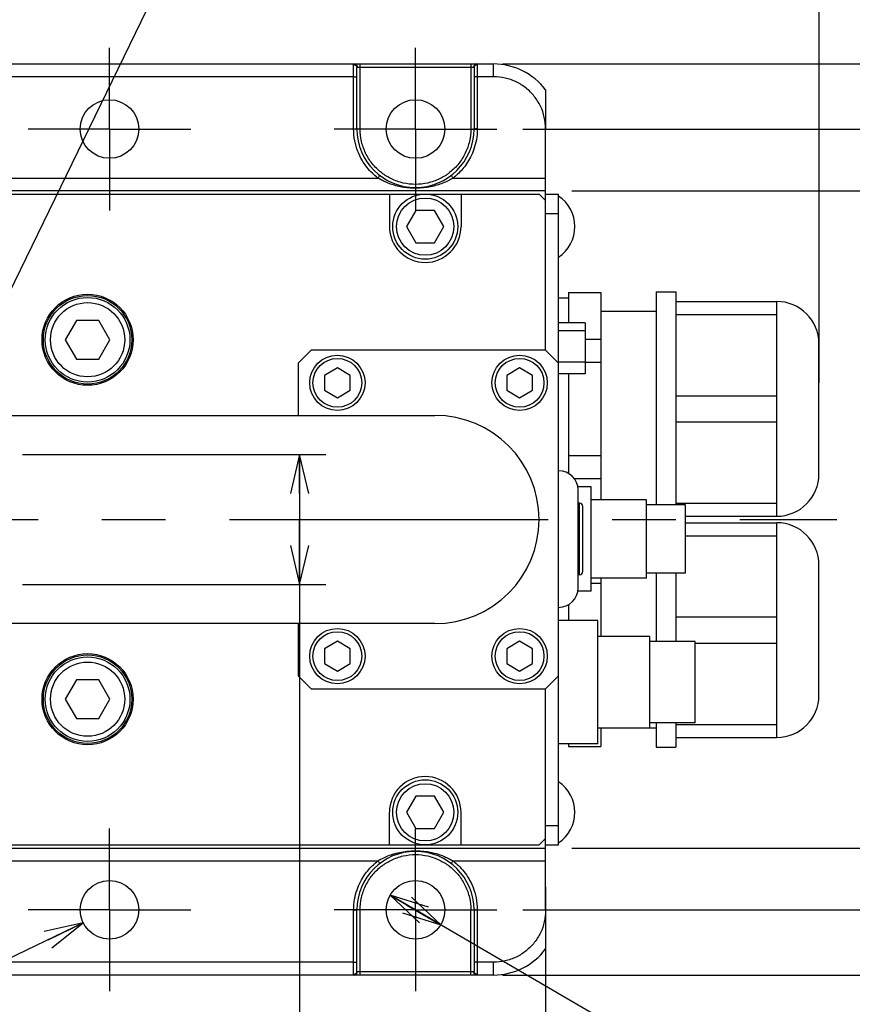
# Model space of a CAD drawing. Extents: x 0 to 2376, y 0 to 1680.
# Tile 30 of 33: x 1059 to 1187, y 1374 to 1525. Entities that reach past the tile are written whole.
import ezdxf

# ---------------------------------------------------------------- set-up
doc = ezdxf.new("R2010")
doc.units = 0
doc.header["$LTSCALE"] = 130.68
doc.linetypes.add('CENTER', pattern=[0.6, 0.375, -0.075, 0.075, -0.075])
doc.layers.get('0').update_dxf_attribs({"linetype": 'CONTINUOUS'})
doc.layers.add('95_ALL_DIM', color=7, linetype='CONTINUOUS')
doc.layers.add('DEFAULT_1', color=7, linetype='CENTER')
doc.styles.get("Standard").update_dxf_attribs({"font": 'txt', "width": 0.8})
doc.dimstyles.new('DIMSTYLE_1', dxfattribs={"dimtxt": 16, "dimasz": 6, "dimexe": 0.18, "dimexo": 0.0625, "dimgap": 0.09, "dimtad": 1, "dimdec": 3, "dimtxsty": 'STANDARD', "dimblk": 'OPEN', "dimblk1": 'OPEN', "dimblk2": 'OPEN', "dimcen": 0.09, "dimazin": 3, "dimtp": 0.2, "dimtm": 0.2, "dimtfac": 1, "dimtdec": 3, "dimtofl": 0, "dimtmove": 0, "dimatfit": 3, "dimtolj": 1})
doc.dimstyles.new('DIMSTYLE_12', dxfattribs={"dimtxt": 16, "dimasz": 6, "dimexe": 0.18, "dimexo": 0.0625, "dimgap": 0.09, "dimtad": 1, "dimtih": 1, "dimtoh": 1, "dimdec": 3, "dimtxsty": 'STANDARD', "dimblk": 'OPEN', "dimblk1": 'OPEN', "dimblk2": 'OPEN', "dimcen": 0.09, "dimazin": 3, "dimtp": 0.2, "dimtm": 0.2, "dimtfac": 1, "dimtdec": 3, "dimtofl": 0, "dimtmove": 0, "dimatfit": 3, "dimtolj": 1})
doc.dimstyles.new('DIMSTYLE_3', dxfattribs={"dimtxt": 16, "dimasz": 6, "dimexe": 0.18, "dimexo": 0.0625, "dimgap": 0.09, "dimtad": 1, "dimdec": 3, "dimtxsty": 'STANDARD', "dimblk": 'OPEN', "dimblk1": 'OPEN', "dimblk2": 'OPEN', "dimcen": 0.09, "dimazin": 3, "dimtp": 0.5, "dimtm": 0.5, "dimtfac": 1, "dimtdec": 3, "dimtofl": 0, "dimtmove": 0, "dimatfit": 3, "dimtolj": 1})
doc.dimstyles.new('DIMSTYLE_5', dxfattribs={"dimtxt": 16, "dimasz": 6, "dimexe": 0.18, "dimexo": 0.0625, "dimgap": 0.09, "dimtad": 1, "dimdec": 3, "dimtxsty": 'STANDARD', "dimblk": 'OPEN', "dimblk1": 'OPEN', "dimblk2": 'OPEN', "dimcen": 0.09, "dimazin": 3, "dimtp": 0.3, "dimtm": 0.3, "dimtfac": 1, "dimtdec": 3, "dimtofl": 0, "dimtmove": 0, "dimatfit": 3, "dimtolj": 1})
doc.dimstyles.new('DIMSTYLE_7', dxfattribs={"dimtxt": 16, "dimasz": 6, "dimexe": 0.18, "dimexo": 0.0625, "dimgap": 0.09, "dimtad": 1, "dimtih": 1, "dimtoh": 1, "dimdec": 3, "dimtxsty": 'STANDARD', "dimblk": 'OPEN', "dimblk1": 'OPEN', "dimblk2": 'OPEN', "dimcen": 0.09, "dimazin": 3, "dimtp": 0.1, "dimtm": 0.1, "dimtfac": 1, "dimtdec": 3, "dimtofl": 0, "dimtmove": 0, "dimatfit": 3, "dimtolj": 1})

# ---------------------------------------------------------------- blocks, each defined once
blk = doc.blocks.new('_OPEN')
at = {"color": 0, "linetype": 'BYBLOCK'}
for p, q in [((0, 0), (-1, 0.233)), ((-1, -0.233), (0, 0)), ((-1, 0), (0, 0))]:
    blk.add_line(p, q, dxfattribs=at)
blk = doc.blocks.new('*D32')
at = {"layer": '95_ALL_DIM', "color": 2, "linetype": 'CONTINUOUS'}
for p, q in [((1143.8, 1498.54), (1225.8, 1498.54)), ((1221.8, 1498.54), (1221.8, 1448.04)), ((1221.8, 1397.54), (1221.8, 1448.04)), ((1143.8, 1397.54), (1225.8, 1397.54))]:
    blk.add_line(p, q, dxfattribs=at)
at = {"layer": '95_ALL_DIM', "color": 2, "linetype": 'CONTINUOUS', "xscale": 6, "yscale": 6, "zscale": 6}
for p, rotation in [((1221.8, 1498.54), 90), ((1221.8, 1397.54), 270)]:
    blk.add_blockref('_OPEN', p, dxfattribs=dict(at, rotation=rotation))
at = {"layer": '95_ALL_DIM', "color": 2, "linetype": 'CONTINUOUS', "width": 0.8}
blk.add_text('101', height=16, rotation=90, dxfattribs=at).set_placement((1217.8, 1428.84))
blk = doc.blocks.new('*D33')
at = {"layer": '95_ALL_DIM', "color": 2, "linetype": 'CONTINUOUS'}
for p, q in [((1136.3, 1508.04), (1249.8, 1508.04)), ((1245.8, 1508.04), (1245.8, 1448.04)), ((1245.8, 1388.04), (1245.8, 1448.04)), ((1136.3, 1388.04), (1249.8, 1388.04))]:
    blk.add_line(p, q, dxfattribs=at)
at = {"layer": '95_ALL_DIM', "color": 2, "linetype": 'CONTINUOUS', "xscale": 6, "yscale": 6, "zscale": 6}
for p, rotation in [((1245.8, 1508.04), 90), ((1245.8, 1388.04), 270)]:
    blk.add_blockref('_OPEN', p, dxfattribs=dict(at, rotation=rotation))
at = {"layer": '95_ALL_DIM', "color": 2, "linetype": 'CONTINUOUS', "width": 0.8}
blk.add_text('120', height=16, rotation=90, dxfattribs=at).set_placement((1241.8, 1428.84))
blk = doc.blocks.new('*D34')
at = {"layer": '95_ALL_DIM', "color": 2, "linetype": 'CONTINUOUS'}
for p, q in [((1133.18, 1518.04), (1273.8, 1518.04)), ((1269.8, 1518.04), (1269.8, 1448.04)), ((1269.8, 1378.04), (1269.8, 1448.04)), ((1133.18, 1378.04), (1273.8, 1378.04))]:
    blk.add_line(p, q, dxfattribs=at)
at = {"layer": '95_ALL_DIM', "color": 2, "linetype": 'CONTINUOUS', "xscale": 6, "yscale": 6, "zscale": 6}
for p, rotation in [((1269.8, 1518.04), 90), ((1269.8, 1378.04), 270)]:
    blk.add_blockref('_OPEN', p, dxfattribs=dict(at, rotation=rotation))
at = {"layer": '95_ALL_DIM', "color": 2, "linetype": 'CONTINUOUS', "width": 0.8}
blk.add_text('140', height=16, rotation=90, dxfattribs=at).set_placement((1265.8, 1428.84))
blk = doc.blocks.new('*D35')
at = {"layer": '95_ALL_DIM', "color": 2, "linetype": 'CONTINUOUS'}
for p, q in [((1012.8, 1505.68), (1012.8, 1590.04)), ((1181.8, 1469.04), (1181.8, 1590.04)), ((1012.8, 1586.04), (1097.3, 1586.04)), ((1181.8, 1586.04), (1097.3, 1586.04))]:
    blk.add_line(p, q, dxfattribs=at)
at = {"layer": '95_ALL_DIM', "color": 2, "linetype": 'CONTINUOUS', "xscale": 6, "yscale": 6, "zscale": 6, "rotation": 180}
blk.add_blockref('_OPEN', (1012.8, 1586.04), dxfattribs=at)
at = {"layer": '95_ALL_DIM', "color": 2, "linetype": 'CONTINUOUS', "xscale": 6, "yscale": 6, "zscale": 6}
blk.add_blockref('_OPEN', (1181.8, 1586.04), dxfattribs=at)
at = {"layer": '95_ALL_DIM', "color": 2, "linetype": 'CONTINUOUS', "width": 0.8}
blk.add_text('169', height=16, dxfattribs=at).set_placement((1078.1, 1590.04))
blk = doc.blocks.new('*D49')
at = {"layer": '95_ALL_DIM', "color": 2, "linetype": 'CONTINUOUS'}
for p, q in [((1059.4, 1458.04), (1106, 1458.04)), ((1102, 1458.04), (1102, 1448.04)), ((1102, 1438.04), (1102, 1448.04)), ((1102, 1448.04), (1102, 1347.38)), ((1059.4, 1438.04), (1106, 1438.04))]:
    blk.add_line(p, q, dxfattribs=at)
at = {"layer": '95_ALL_DIM', "color": 2, "linetype": 'CONTINUOUS', "xscale": 6, "yscale": 6, "zscale": 6}
for p, rotation in [((1102, 1458.04), 90), ((1102, 1438.04), 270)]:
    blk.add_blockref('_OPEN', p, dxfattribs=dict(at, rotation=rotation))
at = {"layer": '95_ALL_DIM', "color": 2, "linetype": 'CONTINUOUS', "width": 0.8}
blk.add_text('20', height=16, rotation=90, dxfattribs=at).set_placement((1098, 1347.38))
blk = doc.blocks.new('*D51')
at = {"layer": '95_ALL_DIM', "color": 2, "linetype": 'CONTINUOUS'}
for p, q in [((1139.8, 1384), (1139.8, 1306.04)), ((1072.8, 1371.54), (1072.8, 1306.04)), ((1072.8, 1310.04), (1106.3, 1310.04)), ((1139.8, 1310.04), (1106.3, 1310.04))]:
    blk.add_line(p, q, dxfattribs=at)
at = {"layer": '95_ALL_DIM', "color": 2, "linetype": 'CONTINUOUS', "xscale": 6, "yscale": 6, "zscale": 6, "rotation": 180}
blk.add_blockref('_OPEN', (1072.8, 1310.04), dxfattribs=at)
at = {"layer": '95_ALL_DIM', "color": 2, "linetype": 'CONTINUOUS', "xscale": 6, "yscale": 6, "zscale": 6}
blk.add_blockref('_OPEN', (1139.8, 1310.04), dxfattribs=at)
at = {"layer": '95_ALL_DIM', "color": 2, "linetype": 'CONTINUOUS', "width": 0.8}
blk.add_text('67', height=16, dxfattribs=at).set_placement((1093.5, 1314.04))
blk = doc.blocks.new('*D52')
at = {"layer": '95_ALL_DIM', "color": 2, "linetype": 'CONTINUOUS'}
for p, q in [((1139.8, 1384), (1139.8, 1334.04)), ((1119.8, 1371.54), (1119.8, 1334.04)), ((1119.8, 1338.04), (1129.8, 1338.04)), ((1139.8, 1338.04), (1129.8, 1338.04)), ((1129.8, 1338.04), (1171.7, 1338.04))]:
    blk.add_line(p, q, dxfattribs=at)
at = {"layer": '95_ALL_DIM', "color": 2, "linetype": 'CONTINUOUS', "xscale": 6, "yscale": 6, "zscale": 6, "rotation": 180}
blk.add_blockref('_OPEN', (1119.8, 1338.04), dxfattribs=at)
at = {"layer": '95_ALL_DIM', "color": 2, "linetype": 'CONTINUOUS', "xscale": 6, "yscale": 6, "zscale": 6}
blk.add_blockref('_OPEN', (1139.8, 1338.04), dxfattribs=at)
at = {"layer": '95_ALL_DIM', "color": 2, "linetype": 'CONTINUOUS', "width": 0.8}
blk.add_text('20', height=16, dxfattribs=at).set_placement((1146.1, 1342.04))
blk = doc.blocks.new('*D54')
at = {"layer": '95_ALL_DIM', "color": 2, "linetype": 'CONTINUOUS'}
for p, q in [((1139.8, 1391.57), (1139.8, 1250.04)), ((981.8, 1384.04), (981.8, 1250.04)), ((981.8, 1254.04), (1060.8, 1254.04)), ((1139.8, 1254.04), (1060.8, 1254.04))]:
    blk.add_line(p, q, dxfattribs=at)
at = {"layer": '95_ALL_DIM', "color": 2, "linetype": 'CONTINUOUS', "xscale": 6, "yscale": 6, "zscale": 6, "rotation": 180}
blk.add_blockref('_OPEN', (981.8, 1254.04), dxfattribs=at)
at = {"layer": '95_ALL_DIM', "color": 2, "linetype": 'CONTINUOUS', "xscale": 6, "yscale": 6, "zscale": 6}
blk.add_blockref('_OPEN', (1139.8, 1254.04), dxfattribs=at)
at = {"layer": '95_ALL_DIM', "color": 2, "linetype": 'CONTINUOUS', "width": 0.8}
blk.add_text('158', height=16, dxfattribs=at).set_placement((1042.63, 1258.04))
blk = doc.blocks.new('*D55')
at = {"layer": '95_ALL_DIM', "color": 2, "linetype": 'CONTINUOUS'}
for p, q in [((1115.91, 1390.3), (1119.8, 1388.04)), ((1123.68, 1385.77), (1119.8, 1388.04)), ((1119.8, 1388.04), (1205.65, 1338.04)), ((1205.65, 1338.04), (1301.38, 1338.04)), ((1301.38, 1338.04), (1209.65, 1338.04))]:
    blk.add_line(p, q, dxfattribs=at)
at = {"layer": '95_ALL_DIM', "color": 2, "linetype": 'CONTINUOUS', "xscale": 6, "yscale": 6, "zscale": 6}
for p, rotation in [((1115.91, 1390.3), 149.783604), ((1123.68, 1385.77), 329.783604)]:
    blk.add_blockref('_OPEN', p, dxfattribs=dict(at, rotation=rotation))
at = {"layer": '95_ALL_DIM', "color": 2, "linetype": 'CONTINUOUS'}
for s, width, p in [('4-%%c', 0.977778, (1225.65, 1342.04)), ('9', 0.8, (1272.58, 1342.04))]:
    blk.add_text(s, height=16, dxfattribs=dict(at, width=width)).set_placement(p)
blk = doc.blocks.new('*D56')
at = {"layer": '95_ALL_DIM', "color": 2, "linetype": 'CONTINUOUS'}
for p, q in [((1068.74, 1386.08), (969.44, 1338.04)), ((967.77, 1338.04), (876.03, 1338.04)), ((969.44, 1338.04), (967.77, 1338.04))]:
    blk.add_line(p, q, dxfattribs=at)
at = {"layer": '95_ALL_DIM', "color": 2, "linetype": 'CONTINUOUS', "xscale": 6, "yscale": 6, "zscale": 6, "rotation": 25.815962}
blk.add_blockref('_OPEN', (1068.74, 1386.08), dxfattribs=at)
at = {"layer": '95_ALL_DIM', "color": 2, "linetype": 'CONTINUOUS'}
for s, width, p in [('2-%%c', 0.977778, (892.03, 1342.04)), ('9', 0.8, (938.97, 1342.04))]:
    blk.add_text(s, height=16, dxfattribs=dict(at, width=width)).set_placement(p)
blk = doc.blocks.new('*D57')
at = {"layer": '95_ALL_DIM', "color": 2, "linetype": 'CONTINUOUS'}
for p, q in [((1045.3, 1458.04), (1093.93, 1558.04)), ((1093.93, 1558.04), (1283.53, 1558.04)), ((1283.53, 1558.04), (1097.93, 1558.04)), ((1046.21, 1459.93), (1045.3, 1458.04)), ((1044.38, 1456.15), (1045.3, 1458.04))]:
    blk.add_line(p, q, dxfattribs=at)
at = {"layer": '95_ALL_DIM', "color": 2, "linetype": 'CONTINUOUS', "xscale": 6, "yscale": 6, "zscale": 6}
for p, rotation in [((1044.38, 1456.15), 244.066365), ((1046.21, 1459.93), 64.066365)]:
    blk.add_blockref('_OPEN', p, dxfattribs=dict(at, rotation=rotation))
at = {"layer": '95_ALL_DIM', "color": 2, "linetype": 'CONTINUOUS', "width": 0.8}
for s, p in [('2-M', (1113.93, 1562.04)), ('5 depth10', (1152.33, 1562.04))]:
    blk.add_text(s, height=16, dxfattribs=at).set_placement(p)

msp = doc.modelspace()

# ---------------------------------------------------------------- linework, layer by layer
at = {"color": 7, "linetype": 'CONTINUOUS'}
for p, q in [((991.7956, 1518.0376), (1131.7956, 1518.0376)), ((1110.2956, 1508.0463), (1110.2956, 1517.9344)), ((1111.2956, 1508.0289), (1111.2956, 1518.0376)), ((1111.2956, 1517.5463), (1128.2956, 1517.5463)), ((1128.2956, 1518.0376), (1128.2956, 1508.0289)), ((1129.2956, 1517.9344), (1129.2956, 1508.0463)), ((1131.7956, 1516.0725), (1131.7956, 1518.0376)), ((1110.2956, 1516.0725), (1009.2956, 1516.0725)), ((1110.7956, 1508.0376), (1110.7956, 1517.4602)), ((1128.7956, 1517.4602), (1128.7956, 1508.0376)), ((1131.7956, 1516.0725), (1129.2956, 1516.0725)), ((1139.7956, 1514.0376), (1139.7956, 1508.0725)), ((1139.7956, 1474.0376), (1139.7956, 1508.0714)), ((1005.57, 1500.5027), (1114.0212, 1500.5027)), ((1125.57, 1500.5027), (1139.7956, 1500.5027)), ((981.7956, 1498.0376), (1138.7956, 1498.0376)), ((1139.7956, 1498.5376), (985.9378, 1498.5376)), ((1115.7956, 1498.0376), (1115.7956, 1493.0376)), ((1126.7956, 1498.0376), (1126.7956, 1493.0376)), ((1138.7956, 1498.0376), (1139.7956, 1497.0376)), ((1139.7956, 1498.0376), (1141.7956, 1498.0376)), ((1141.7956, 1398.0376), (1141.7956, 1498.0376)), ((1119.8656, 1495.5144), (1118.4356, 1493.0376)), ((1122.7256, 1495.5144), (1119.8656, 1495.5144)), ((1124.1556, 1493.0376), (1122.7256, 1495.5144)), ((1139.7956, 1495.0376), (1141.7956, 1495.0376)), ((1118.4356, 1493.0376), (1119.8656, 1490.5608)), ((1122.7256, 1490.5608), (1124.1556, 1493.0376)), ((1119.8656, 1490.5608), (1122.7256, 1490.5608)), ((1143.2956, 1482.9239), (1148.2956, 1482.9239)), ((1143.2956, 1482.9239), (1143.2956, 1478.2476)), ((1148.2956, 1482.9239), (1148.2956, 1451.0376)), ((1156.7956, 1483.0376), (1159.7956, 1483.0376)), ((1156.7956, 1483.0376), (1156.7956, 1450.2876)), ((1159.7956, 1483.0375), (1159.7956, 1450.2876)), ((1143.2956, 1482.0376), (1141.7956, 1482.0376)), ((1159.7956, 1481.5376), (1175.3025, 1481.5376)), ((1175.2666, 1481.5376), (1175.2666, 1448.5376)), ((1175.3025, 1448.5376), (1175.3025, 1481.5376)), ((1148.2956, 1480.0376), (1156.7956, 1480.0376)), ((1067.7047, 1478.6254), (1065.9897, 1475.655)), ((1071.1347, 1478.6254), (1067.7047, 1478.6254)), ((1072.8497, 1475.655), (1071.1347, 1478.6254)), ((1145.8956, 1478.2476), (1141.7956, 1478.2476)), ((1145.8956, 1478.2476), (1145.8956, 1470.4276)), ((1159.7956, 1479.5176), (1175.2666, 1479.5176)), ((1145.8956, 1477.0081), (1141.7956, 1477.0081)), ((1065.9897, 1475.655), (1067.7047, 1472.6845)), ((1071.1347, 1472.6845), (1072.8497, 1475.655)), ((1145.8956, 1475.7301), (1148.2956, 1475.7301)), ((1101.7956, 1472.0376), (1103.7956, 1474.0376)), ((1139.7956, 1474.0376), (1103.7956, 1474.0376)), ((1139.7956, 1474.0376), (1141.7956, 1472.0376)), ((1181.7956, 1455.0307), (1181.7956, 1475.0444)), ((1067.7047, 1472.6845), (1071.1347, 1472.6845)), ((1145.8956, 1472.1881), (1141.7956, 1472.1881)), ((1145.8956, 1472.2313), (1148.2956, 1472.2313)), ((1101.7956, 1472.0376), (1101.7956, 1464.0376)), ((1107.7956, 1471.3276), (1105.8124, 1470.1826)), ((1109.7788, 1470.1826), (1107.7956, 1471.3276)), ((1135.7956, 1471.3276), (1133.8124, 1470.1826)), ((1137.7788, 1470.1826), (1135.7956, 1471.3276)), ((1105.8124, 1470.1826), (1105.8124, 1467.8926)), ((1109.7788, 1467.8926), (1109.7788, 1470.1826)), ((1133.8124, 1470.1826), (1133.8124, 1467.8926)), ((1137.7788, 1467.8926), (1137.7788, 1470.1826)), ((1145.8956, 1470.4276), (1141.7956, 1470.4276)), ((1143.2956, 1470.4276), (1143.2956, 1455.1357)), ((1105.8124, 1467.8926), (1107.7956, 1466.7476)), ((1107.7956, 1466.7476), (1109.7788, 1467.8926)), ((1133.8124, 1467.8926), (1135.7956, 1466.7476)), ((1135.7956, 1466.7476), (1137.7788, 1467.8926)), ((1159.7956, 1467.0576), (1175.2666, 1467.0576)), ((1023.9313, 1464.0376), (1122.7956, 1464.0376)), ((1131.2956, 1461.5798), (1131.2956, 1461.5874)), ((1159.7956, 1463.0176), (1175.2666, 1463.0176)), ((1143.2956, 1457.8438), (1148.2956, 1457.8438)), ((1144.1876, 1454.345), (1148.2956, 1454.345)), ((1146.7956, 1453.0376), (1144.7521, 1453.0376)), ((1144.7956, 1437.5376), (1144.7956, 1452.5376)), ((1146.7956, 1437.0376), (1146.7956, 1453.0376)), ((1155.2956, 1451.0376), (1146.7956, 1451.0376)), ((1155.2956, 1439.0376), (1155.2956, 1451.0376)), ((1144.9956, 1450.5376), (1144.7956, 1450.5376)), ((1144.9956, 1439.5376), (1144.9956, 1450.5376)), ((1145.4956, 1440.065), (1145.4956, 1450.0376)), ((1161.2956, 1450.2876), (1155.2956, 1450.2876)), ((1159.7956, 1450.5576), (1175.2666, 1450.5576)), ((1161.2956, 1439.7876), (1161.2956, 1450.2876)), ((1161.2956, 1448.5376), (1175.3025, 1448.5376)), ((1161.2956, 1447.5376), (1175.3025, 1447.5376)), ((1175.2666, 1447.5376), (1175.2666, 1414.5376)), ((1175.3025, 1414.5376), (1175.3025, 1447.5376)), ((1161.2956, 1445.5176), (1175.2666, 1445.5176)), ((1137.4956, 1441.7314), (1137.4956, 1441.7475)), ((1181.7956, 1421.0307), (1181.7956, 1441.0444)), ((1144.9956, 1439.5376), (1144.7956, 1439.5376)), ((1155.2956, 1439.0376), (1146.7956, 1439.0376)), ((1148.2956, 1439.0376), (1148.2956, 1430.0376)), ((1161.2956, 1439.7876), (1155.2956, 1439.7876)), ((1156.7956, 1439.7876), (1156.7956, 1429.2876)), ((1159.7956, 1439.7876), (1159.7956, 1429.2876)), ((1146.7956, 1438.2313), (1148.2956, 1438.2313)), ((1146.7956, 1437.0376), (1144.7521, 1437.0376)), ((1131.2956, 1434.4878), (1131.2956, 1434.4954)), ((1143.2956, 1434.9395), (1143.2956, 1432.5376)), ((1159.7956, 1433.0576), (1175.2666, 1433.0576)), ((1122.7956, 1432.0376), (1023.9313, 1432.0376)), ((1101.7956, 1432.0376), (1101.7956, 1424.0376)), ((1147.7956, 1432.5376), (1141.7956, 1432.5376)), ((1147.7956, 1413.5376), (1147.7956, 1432.5376)), ((1155.7956, 1430.0376), (1147.7956, 1430.0376)), ((1155.7956, 1416.0377), (1155.7956, 1430.0375)), ((1107.7956, 1429.3276), (1105.8124, 1428.1826)), ((1109.7788, 1428.1826), (1107.7956, 1429.3276)), ((1135.7956, 1429.3276), (1133.8124, 1428.1826)), ((1137.7788, 1428.1826), (1135.7956, 1429.3276)), ((1162.7956, 1429.2876), (1155.7956, 1429.2876)), ((1162.7956, 1416.7876), (1162.7956, 1429.2876)), ((1162.7956, 1429.0176), (1175.2666, 1429.0176)), ((1105.8124, 1428.1826), (1105.8124, 1425.8926)), ((1109.7788, 1425.8926), (1109.7788, 1428.1826)), ((1133.8124, 1428.1826), (1133.8124, 1425.8926)), ((1137.7788, 1425.8926), (1137.7788, 1428.1826)), ((1105.8124, 1425.8926), (1107.7956, 1424.7476)), ((1107.7956, 1424.7476), (1109.7788, 1425.8926)), ((1133.8124, 1425.8926), (1135.7956, 1424.7476)), ((1135.7956, 1424.7476), (1137.7788, 1425.8926)), ((1103.7956, 1422.0376), (1101.7956, 1424.0376)), ((1141.7956, 1424.0376), (1139.7956, 1422.0376)), ((1067.7047, 1423.3907), (1065.9897, 1420.4202)), ((1071.1347, 1423.3907), (1067.7047, 1423.3907)), ((1072.8497, 1420.4202), (1071.1347, 1423.3907)), ((1103.7956, 1422.0376), (1139.7956, 1422.0376)), ((1139.7956, 1388.0039), (1139.7956, 1422.0376)), ((1065.9897, 1420.4202), (1067.7047, 1417.4497)), ((1071.1347, 1417.4497), (1072.8497, 1420.4202)), ((1067.7047, 1417.4497), (1071.1347, 1417.4497)), ((1162.7956, 1416.7876), (1155.7956, 1416.7876)), ((1156.7956, 1416.7876), (1156.7956, 1413.0376)), ((1159.7956, 1416.7876), (1159.7956, 1413.0377)), ((1159.7956, 1416.5576), (1175.2666, 1416.5576)), ((1147.7956, 1416.0376), (1156.7956, 1416.0376)), ((1148.2956, 1416.0376), (1148.2956, 1413.1513)), ((1147.7956, 1413.5376), (1141.7956, 1413.5376)), ((1143.2956, 1413.5376), (1143.2956, 1413.1513)), ((1143.2956, 1413.1513), (1148.2956, 1413.1513)), ((1159.7956, 1414.5376), (1175.3025, 1414.5376)), ((1156.7956, 1413.0376), (1159.7956, 1413.0376)), ((1119.8656, 1405.5144), (1118.4356, 1403.0376)), ((1122.7256, 1405.5144), (1119.8656, 1405.5144)), ((1124.1556, 1403.0376), (1122.7256, 1405.5144)), ((1115.7956, 1398.0376), (1115.7956, 1403.0376)), ((1118.4356, 1403.0376), (1119.8656, 1400.5608)), ((1122.7256, 1400.5608), (1124.1556, 1403.0376)), ((1126.7956, 1398.0376), (1126.7956, 1403.0376)), ((1139.7956, 1401.0376), (1141.7956, 1401.0376)), ((1119.8656, 1400.5608), (1122.7256, 1400.5608)), ((981.7956, 1398.0376), (1138.7956, 1398.0376)), ((1139.7956, 1399.0376), (1138.7956, 1398.0376)), ((1139.7956, 1398.0376), (1141.7956, 1398.0376)), ((985.9378, 1397.5376), (1139.7956, 1397.5376)), ((1005.57, 1395.5725), (1114.0212, 1395.5725)), ((1125.57, 1395.5725), (1139.7956, 1395.5725)), ((1110.2956, 1378.1408), (1110.2956, 1388.0289)), ((1110.7956, 1378.615), (1110.7956, 1388.0376)), ((1111.2956, 1378.0376), (1111.2956, 1388.0463)), ((1128.2956, 1378.0376), (1128.2956, 1388.0463)), ((1128.7956, 1388.0376), (1128.7956, 1378.615)), ((1129.2956, 1388.0289), (1129.2956, 1378.1408)), ((1139.7956, 1388.0027), (1139.7956, 1382.0376)), ((1110.2956, 1380.0027), (1009.2956, 1380.0027)), ((1131.7956, 1380.0027), (1129.2956, 1380.0027)), ((1131.7956, 1378.0376), (1131.7956, 1380.0027)), ((1128.2956, 1378.5289), (1111.2956, 1378.5289)), ((1131.7956, 1378.0376), (991.7956, 1378.0376))]:
    msp.add_line(p, q, dxfattribs=at)
for centre, radius in [((1072.7956, 1508.0376), 4.5), ((1119.7956, 1508.0376), 4.5), ((1121.2956, 1493.0376), 5), ((1121.2956, 1493.0376), 4.4), ((1069.4197, 1475.655), 7), ((1069.4197, 1475.655), 6.8), ((1069.4197, 1475.655), 6.5), ((1069.4197, 1475.655), 5.7), ((1107.7956, 1469.0376), 4.25), ((1107.7956, 1469.0376), 3.75), ((1135.7956, 1469.0376), 4.25), ((1135.7956, 1469.0376), 3.75), ((1107.7956, 1427.0376), 4.25), ((1107.7956, 1427.0376), 3.75), ((1135.7956, 1427.0376), 4.25), ((1135.7956, 1427.0376), 3.75), ((1069.4197, 1420.4202), 7), ((1069.4197, 1420.4202), 6.8), ((1069.4197, 1420.4202), 6.5), ((1069.4197, 1420.4202), 5.7), ((1121.2956, 1403.0376), 5), ((1121.2956, 1403.0376), 4.4), ((1072.7956, 1388.0376), 4.5), ((1119.7956, 1388.0376), 4.5)]:
    msp.add_circle(centre, radius, dxfattribs=at)
for centre, radius, start, end in [((1131.7956, 1508.0376), 10, 36.869898, 90), ((1119.7956, 1508.0376), 9, 180, 360), ((1138.6276, 1493.0376), 5.668, 303.981647, 56.018353), ((1121.2956, 1493.0376), 5.5, 180, 360), ((1175.3025, 1475.0444), 6.4931, 0, 90), ((1122.7956, 1448.0376), 16, 270, 90), ((1141.7956, 1452.5376), 3, 0, 90), ((1175.3025, 1455.0307), 6.4931, 270, 360), ((1139.4956, 1452.0376), 2, 142.316782, 142.765362), ((1144.9956, 1450.0376), 0.5, 0, 90), ((1175.3025, 1441.0444), 6.4931, 0, 90), ((1144.9956, 1440.0376), 0.5, 270, 360), ((1141.7956, 1437.5376), 3, 270, 360), ((1175.3025, 1421.0307), 6.4931, 270, 360), ((1121.2956, 1403.0376), 5.5, 0, 180), ((1138.6276, 1403.0376), 5.668, 303.981647, 56.018353), ((1119.7956, 1388.0376), 9, 0, 180), ((1131.7956, 1388.0376), 10, 270, 323.130102)]:
    msp.add_arc(centre, radius, start, end, dxfattribs=at)
for points, knots in [([(1110.2956, 1517.9344), (1110.2956, 1517.9559), (1110.3049, 1518.0211), (1110.3779, 1518.0376), (1110.4152, 1518.0376)], [0, 0, 0, 0, 0.36578399, 1, 1, 1, 1]), ([(1110.2956, 1517.9344), (1110.3816, 1517.9344), (1110.498, 1517.9054), (1110.5947, 1517.8413), (1110.6171, 1517.8235)], [0, 0, 0, 0, 0.75264337, 1, 1, 1, 1]), ([(1110.4152, 1518.0376), (1110.4915, 1518.0376), (1110.6515, 1517.9874), (1110.8155, 1517.7953), (1110.8548, 1517.6269), (1110.8554, 1517.5417)], [0, 0, 0, 0, 0.31492529, 0.64853452, 1, 1, 1, 1]), ([(1110.6171, 1517.8235), (1110.6613, 1517.7884), (1110.7555, 1517.683), (1110.7956, 1517.5423), (1110.7956, 1517.4602)], [0, 0, 0, 0, 0.40464052, 1, 1, 1, 1]), ([(1110.8554, 1517.5417), (1110.8939, 1517.543), (1110.951, 1517.544), (1111.0081, 1517.5447), (1111.0267, 1517.5449)], [0, 0, 0, 0, 0.67410592, 1, 1, 1, 1]), ([(1111.0267, 1517.5449), (1111.0372, 1517.5451), (1111.0839, 1517.5456), (1111.1736, 1517.5461), (1111.2527, 1517.5463), (1111.2956, 1517.5463)], [0, 0, 0, 0, 0.11706133, 0.52149477, 1, 1, 1, 1]), ([(1128.2956, 1517.5463), (1128.3385, 1517.5463), (1128.4177, 1517.5461), (1128.526, 1517.5454), (1128.6298, 1517.5442), (1128.6974, 1517.543), (1128.7359, 1517.5417)], [0, 0, 0, 0, 0.29233126, 0.53941015, 0.73772288, 1, 1, 1, 1]), ([(1129.1761, 1518.0376), (1129.0998, 1518.0376), (1128.9397, 1517.9874), (1128.7758, 1517.7953), (1128.7365, 1517.6269), (1128.7359, 1517.5417)], [0, 0, 0, 0, 0.31492568, 0.64853516, 1, 1, 1, 1]), ([(1128.7359, 1517.5417), (1128.7565, 1517.5411), (1128.7994, 1517.5248), (1128.7841, 1517.4926), (1128.774, 1517.4831)], [0, 0, 0, 0, 0.73652585, 1, 1, 1, 1]), ([(1128.9742, 1517.8235), (1128.93, 1517.7884), (1128.8358, 1517.683), (1128.7956, 1517.5423), (1128.7956, 1517.4602)], [0, 0, 0, 0, 0.40464137, 1, 1, 1, 1]), ([(1129.2956, 1517.9344), (1129.2097, 1517.9344), (1129.0933, 1517.9054), (1128.9966, 1517.8413), (1128.9742, 1517.8235)], [0, 0, 0, 0, 0.7526437, 1, 1, 1, 1]), ([(1129.1761, 1518.0376), (1129.1972, 1518.0376), (1129.2585, 1518.0374), (1129.2956, 1517.9711), (1129.2956, 1517.9344)], [0, 0, 0, 0, 0.36476857, 1, 1, 1, 1]), ([(1110.2956, 1516.0725), (1110.379, 1516.0725), (1110.5391, 1516.0857), (1110.6609, 1516.0442), (1110.7956, 1516.0861), (1110.7956, 1516.0638)], [0, 0, 0, 0, 0.49983427, 0.86578869, 1, 1, 1, 1]), ([(1110.7956, 1517.4602), (1110.7956, 1517.4866), (1110.7985, 1517.5436), (1110.8375, 1517.5319), (1110.8463, 1517.5266)], [0, 0, 0, 0, 0.81473255, 1, 1, 1, 1]), ([(1129.2956, 1516.0725), (1129.2123, 1516.0725), (1129.0522, 1516.0857), (1128.9304, 1516.0442), (1128.7956, 1516.0861), (1128.7956, 1516.0638)], [0, 0, 0, 0, 0.49983298, 0.86578784, 1, 1, 1, 1]), ([(1139.7956, 1508.0714), (1139.7956, 1508.6691), (1139.6611, 1509.8662), (1139.0655, 1511.5691), (1138.1063, 1513.0984), (1136.8292, 1514.3772), (1135.2988, 1515.3396), (1133.5934, 1515.9373), (1132.3937, 1516.0725), (1131.7956, 1516.0725)], [0, 0, 0, 0, 0.14297592, 0.28532296, 0.42814853, 0.57116017, 0.71404564, 0.856939, 1, 1, 1, 1]), ([(1110.2956, 1508.0463), (1110.379, 1508.0463), (1110.5391, 1508.0595), (1110.6609, 1508.018), (1110.7956, 1508.06), (1110.7956, 1508.0376)], [0, 0, 0, 0, 0.49983298, 0.86578784, 1, 1, 1, 1]), ([(1114.0212, 1500.5027), (1113.7271, 1500.7278), (1113.1364, 1501.2374), (1112.3087, 1502.1512), (1111.5379, 1503.2772), (1110.8767, 1504.6469), (1110.4091, 1506.2615), (1110.2957, 1507.4367), (1110.2956, 1508.0463)], [0, 0, 0, 0, 0.12762205, 0.26810119, 0.42369027, 0.59617895, 0.78995559, 1, 1, 1, 1]), ([(1111.2956, 1508.0289), (1111.2123, 1508.0289), (1111.0522, 1508.0157), (1110.9304, 1508.0572), (1110.7956, 1508.0152), (1110.7956, 1508.0376)], [0, 0, 0, 0, 0.49983298, 0.86578784, 1, 1, 1, 1]), ([(1114.4964, 1501.3829), (1113.9987, 1501.7798), (1113.0925, 1502.6861), (1112.0709, 1504.3139), (1111.4382, 1506.1247), (1111.2958, 1507.3964), (1111.2956, 1508.0289)], [0, 0, 0, 0, 0.25029467, 0.50073147, 0.75081074, 1, 1, 1, 1]), ([(1128.2956, 1508.0289), (1128.2955, 1507.3968), (1128.1533, 1506.1255), (1127.521, 1504.3151), (1126.4997, 1502.6872), (1125.5938, 1501.781), (1125.0963, 1501.3841)], [0, 0, 0, 0, 0.2490873, 0.49923179, 0.74970442, 1, 1, 1, 1]), ([(1129.2956, 1508.0463), (1129.2956, 1507.4933), (1129.2036, 1506.4422), (1128.8274, 1504.9892), (1128.2988, 1503.7461), (1127.6752, 1502.6975), (1126.999, 1501.8231), (1126.3002, 1501.1003), (1125.8122, 1500.6881), (1125.57, 1500.5027)], [0, 0, 0, 0, 0.19051465, 0.36122121, 0.51504586, 0.65428054, 0.78035117, 0.89495104, 1, 1, 1, 1]), ([(1128.2956, 1508.0289), (1128.379, 1508.0289), (1128.5391, 1508.0157), (1128.6609, 1508.0572), (1128.7956, 1508.0152), (1128.7956, 1508.0376)], [0, 0, 0, 0, 0.49979846, 0.86577106, 1, 1, 1, 1]), ([(1129.2956, 1508.0463), (1129.2123, 1508.0463), (1129.0522, 1508.0595), (1128.9304, 1508.018), (1128.7956, 1508.06), (1128.7956, 1508.0376)], [0, 0, 0, 0, 0.49985781, 0.8657999, 1, 1, 1, 1]), ([(1114.0212, 1500.5027), (1114.0713, 1500.5681), (1114.1563, 1500.7021), (1114.2628, 1500.7717), (1114.3077, 1500.9043), (1114.3252, 1500.891)], [0, 0, 0, 0, 0.50100269, 0.86638634, 1, 1, 1, 1]), ([(1124.9734, 1501.2879), (1124.5108, 1500.9326), (1123.4674, 1500.2899), (1121.7053, 1499.6726), (1119.7968, 1499.4571), (1117.8881, 1499.6721), (1116.1251, 1500.2892), (1115.081, 1500.9322), (1114.6178, 1501.288)], [0, 0, 0, 0, 0.15717729, 0.3284036, 0.49989584, 0.67138764, 0.84262179, 1, 1, 1, 1]), ([(1125.57, 1500.5027), (1125.52, 1500.5681), (1125.435, 1500.7021), (1125.3285, 1500.7717), (1125.2836, 1500.9044), (1125.2661, 1500.891)], [0, 0, 0, 0, 0.50099416, 0.86638038, 1, 1, 1, 1]), ([(1125.57, 1500.5027), (1125.3251, 1500.3526), (1124.8085, 1500.0675), (1123.9779, 1499.6991), (1123.0702, 1499.3882), (1122.0812, 1499.1445), (1121.0147, 1498.9828), (1119.9, 1498.9206), (1118.794, 1498.9628), (1117.7549, 1499.1002), (1116.8148, 1499.3085), (1115.9788, 1499.5667), (1115.2418, 1499.8578), (1114.597, 1500.1679), (1114.2039, 1500.3908), (1114.0212, 1500.5027)], [0, 0, 0, 0, 0.07115321, 0.14593557, 0.22479742, 0.30851956, 0.39790718, 0.49159585, 0.58464675, 0.67166288, 0.75084895, 0.8229043, 0.88815869, 0.94693916, 1, 1, 1, 1]), ([(1114.0212, 1395.5725), (1114.2491, 1395.712), (1114.7492, 1395.9903), (1115.5873, 1396.3673), (1116.558, 1396.7008), (1117.6383, 1396.9582), (1118.7843, 1397.114), (1119.9385, 1397.155), (1121.0405, 1397.0882), (1122.0431, 1396.9355), (1122.9331, 1396.7228), (1123.7191, 1396.4693), (1124.4129, 1396.1885), (1125.0228, 1395.8915), (1125.3961, 1395.679), (1125.57, 1395.5725)], [0, 0, 0, 0, 0.06618086, 0.14158577, 0.22734102, 0.3200347, 0.41624376, 0.51333914, 0.60565613, 0.68928847, 0.76425603, 0.83207121, 0.89367433, 0.94949189, 1, 1, 1, 1]), ([(1114.6178, 1394.7872), (1115.0805, 1395.1426), (1116.1238, 1395.7853), (1117.886, 1396.4026), (1119.7945, 1396.6181), (1121.7031, 1396.4031), (1123.4662, 1395.786), (1124.5103, 1395.143), (1124.9735, 1394.7872)], [0, 0, 0, 0, 0.15717729, 0.3284036, 0.49989584, 0.67138764, 0.84262179, 1, 1, 1, 1]), ([(1110.2956, 1388.0289), (1110.2957, 1388.5867), (1110.3891, 1389.6452), (1110.7702, 1391.1055), (1111.303, 1392.35), (1111.9285, 1393.3957), (1112.6035, 1394.2647), (1113.298, 1394.9809), (1113.7817, 1395.3891), (1114.0212, 1395.5725)], [0, 0, 0, 0, 0.19216147, 0.36375229, 0.51788358, 0.65691518, 0.7823729, 0.89606319, 1, 1, 1, 1]), ([(1114.0212, 1395.5725), (1114.0713, 1395.5071), (1114.1563, 1395.3731), (1114.2628, 1395.3035), (1114.3077, 1395.1708), (1114.3252, 1395.1842)], [0, 0, 0, 0, 0.50100236, 0.86638593, 1, 1, 1, 1]), ([(1125.57, 1395.5725), (1125.52, 1395.5071), (1125.435, 1395.3731), (1125.3285, 1395.3035), (1125.2836, 1395.1708), (1125.2661, 1395.1842)], [0, 0, 0, 0, 0.50100271, 0.86638634, 1, 1, 1, 1]), ([(1125.57, 1395.5725), (1125.8605, 1395.3502), (1126.445, 1394.8467), (1127.2671, 1393.9429), (1128.0373, 1392.8253), (1128.7017, 1391.4614), (1129.1787, 1389.838), (1129.2955, 1388.6508), (1129.2956, 1388.0289)], [0, 0, 0, 0, 0.12602201, 0.26514857, 0.41985665, 0.59215142, 0.78568912, 1, 1, 1, 1]), ([(1111.2956, 1388.0463), (1111.2958, 1388.6784), (1111.438, 1389.9497), (1112.0703, 1391.7601), (1113.0916, 1393.388), (1113.9975, 1394.2942), (1114.495, 1394.6911)], [0, 0, 0, 0, 0.2490873, 0.49923179, 0.74970442, 1, 1, 1, 1]), ([(1125.0948, 1394.6923), (1125.5926, 1394.2954), (1126.4988, 1393.3891), (1127.5204, 1391.7613), (1128.1531, 1389.9505), (1128.2955, 1388.6788), (1128.2956, 1388.0463)], [0, 0, 0, 0, 0.25029467, 0.50073147, 0.75081074, 1, 1, 1, 1]), ([(1110.2956, 1388.0289), (1110.379, 1388.0289), (1110.5391, 1388.0157), (1110.6609, 1388.0572), (1110.7956, 1388.0152), (1110.7956, 1388.0376)], [0, 0, 0, 0, 0.4998594, 0.86580067, 1, 1, 1, 1]), ([(1111.2956, 1388.0463), (1111.2123, 1388.0463), (1111.0522, 1388.0595), (1110.9304, 1388.018), (1110.7956, 1388.06), (1110.7956, 1388.0376)], [0, 0, 0, 0, 0.49979846, 0.86577106, 1, 1, 1, 1]), ([(1128.2956, 1388.0463), (1128.379, 1388.0463), (1128.5391, 1388.0595), (1128.6609, 1388.018), (1128.7956, 1388.06), (1128.7956, 1388.0376)], [0, 0, 0, 0, 0.49983298, 0.86578784, 1, 1, 1, 1]), ([(1129.2956, 1388.0289), (1129.2123, 1388.0289), (1129.0522, 1388.0157), (1128.9304, 1388.0572), (1128.7956, 1388.0152), (1128.7956, 1388.0376)], [0, 0, 0, 0, 0.49983298, 0.86578783, 1, 1, 1, 1]), ([(1139.7956, 1388.0039), (1139.7956, 1387.4063), (1139.6611, 1386.2092), (1139.0656, 1384.5062), (1138.1064, 1382.9769), (1136.8292, 1381.6981), (1135.2989, 1380.7356), (1133.5935, 1380.1379), (1132.3937, 1380.0027), (1131.7956, 1380.0027)], [0, 0, 0, 0, 0.14296442, 0.28531185, 0.42814217, 0.57115457, 0.71404, 0.85693561, 1, 1, 1, 1]), ([(1110.2956, 1380.0027), (1110.379, 1380.0027), (1110.5391, 1379.9895), (1110.6609, 1380.031), (1110.7956, 1379.989), (1110.7956, 1380.0114)], [0, 0, 0, 0, 0.49983298, 0.86578784, 1, 1, 1, 1]), ([(1129.2956, 1380.0027), (1129.2123, 1380.0027), (1129.0522, 1379.9895), (1128.9304, 1380.031), (1128.7956, 1379.989), (1128.7956, 1380.0114)], [0, 0, 0, 0, 0.49983567, 0.86578963, 1, 1, 1, 1]), ([(1110.4152, 1378.0376), (1110.4915, 1378.0376), (1110.6515, 1378.0878), (1110.8155, 1378.2799), (1110.8548, 1378.4483), (1110.8554, 1378.5335)], [0, 0, 0, 0, 0.31492458, 0.64853398, 1, 1, 1, 1]), ([(1110.6171, 1378.2517), (1110.6613, 1378.2868), (1110.7555, 1378.3922), (1110.7956, 1378.5328), (1110.7956, 1378.615)], [0, 0, 0, 0, 0.40464137, 1, 1, 1, 1]), ([(1110.8554, 1378.5335), (1110.8348, 1378.5341), (1110.7919, 1378.5504), (1110.8072, 1378.5827), (1110.8172, 1378.5921)], [0, 0, 0, 0, 0.73663719, 1, 1, 1, 1]), ([(1111.2956, 1378.5289), (1111.2527, 1378.5289), (1111.1736, 1378.529), (1111.0653, 1378.5298), (1110.9615, 1378.531), (1110.8939, 1378.5322), (1110.8554, 1378.5335)], [0, 0, 0, 0, 0.29233126, 0.53941015, 0.73772288, 1, 1, 1, 1]), ([(1128.5646, 1378.5302), (1128.5541, 1378.5301), (1128.5074, 1378.5296), (1128.4177, 1378.529), (1128.3385, 1378.5289), (1128.2956, 1378.5289)], [0, 0, 0, 0, 0.11706133, 0.52149477, 1, 1, 1, 1]), ([(1128.7359, 1378.5335), (1128.6974, 1378.5322), (1128.6403, 1378.5312), (1128.5832, 1378.5305), (1128.5646, 1378.5302)], [0, 0, 0, 0, 0.67410592, 1, 1, 1, 1]), ([(1129.1761, 1378.0376), (1129.0998, 1378.0376), (1128.9397, 1378.0878), (1128.7758, 1378.2799), (1128.7365, 1378.4483), (1128.7359, 1378.5335)], [0, 0, 0, 0, 0.31492529, 0.64853452, 1, 1, 1, 1]), ([(1128.7956, 1378.615), (1128.7956, 1378.5886), (1128.7927, 1378.5315), (1128.7537, 1378.5432), (1128.745, 1378.5485)], [0, 0, 0, 0, 0.81504607, 1, 1, 1, 1]), ([(1128.9742, 1378.2517), (1128.93, 1378.2868), (1128.8358, 1378.3922), (1128.7956, 1378.5328), (1128.7956, 1378.615)], [0, 0, 0, 0, 0.40464137, 1, 1, 1, 1]), ([(1110.2956, 1378.1408), (1110.3816, 1378.1408), (1110.498, 1378.1697), (1110.5947, 1378.2339), (1110.6171, 1378.2517)], [0, 0, 0, 0, 0.7526437, 1, 1, 1, 1]), ([(1110.4152, 1378.0376), (1110.3941, 1378.0376), (1110.3327, 1378.0378), (1110.2956, 1378.1041), (1110.2956, 1378.1408)], [0, 0, 0, 0, 0.36529198, 1, 1, 1, 1]), ([(1129.2956, 1378.1408), (1129.2097, 1378.1408), (1129.0933, 1378.1697), (1128.9966, 1378.2339), (1128.9742, 1378.2517)], [0, 0, 0, 0, 0.75264431, 1, 1, 1, 1]), ([(1129.2956, 1378.1408), (1129.2956, 1378.1192), (1129.2863, 1378.054), (1129.2133, 1378.0376), (1129.1761, 1378.0376)], [0, 0, 0, 0, 0.36681002, 1, 1, 1, 1])]:
    msp.add_open_spline(points, degree=3, knots=knots, dxfattribs=at)
for points in [[(1114.6178, 1501.288), (1114.577, 1501.3193), (1114.5366, 1501.3509), (1114.4964, 1501.3829)], [(1125.0963, 1501.3841), (1125.0556, 1501.3517), (1125.0147, 1501.3196), (1124.9734, 1501.2879)], [(1114.495, 1394.6911), (1114.5357, 1394.7235), (1114.5766, 1394.7556), (1114.6178, 1394.7872)], [(1124.9735, 1394.7872), (1125.0143, 1394.7559), (1125.0547, 1394.7243), (1125.0948, 1394.6923)]]:
    msp.add_open_spline(points, degree=3, dxfattribs=at)
at = {"layer": 'DEFAULT_1', "color": 7, "linetype": 'CENTER'}
for p, q in [((1072.7956, 1508.0376), (1072.7956, 1520.5376)), ((1119.7956, 1508.0376), (1119.7956, 1520.5376)), ((1072.7956, 1508.0376), (1060.2956, 1508.0376)), ((1072.7956, 1508.0376), (1085.2956, 1508.0376)), ((1072.7956, 1508.0376), (1072.7956, 1495.5376)), ((1119.7956, 1508.0376), (1107.2956, 1508.0376)), ((1119.7956, 1508.0376), (1132.2956, 1508.0376)), ((1119.7956, 1508.0376), (1119.7956, 1495.5376)), ((1012.7956, 1448.0376), (1184.5236, 1448.0376)), ((1072.7956, 1388.0376), (1072.7956, 1400.5376)), ((1119.7956, 1388.0376), (1119.7956, 1400.5376)), ((1072.7956, 1388.0376), (1060.2956, 1388.0376)), ((1072.7956, 1388.0376), (1085.2956, 1388.0376)), ((1072.7956, 1388.0376), (1072.7956, 1375.5376)), ((1119.7956, 1388.0376), (1107.2956, 1388.0376)), ((1119.7956, 1388.0376), (1132.2956, 1388.0376)), ((1119.7956, 1388.0376), (1119.7956, 1375.5376))]:
    msp.add_line(p, q, dxfattribs=at)

# ---------------------------------------------------------------- dimensions: what is measured, and where the dimension line sits
at = {"layer": '95_ALL_DIM', "color": 2, "linetype": 'CONTINUOUS'}
for base, p1, p2, dimstyle, picture, middle in [((1181.7956, 1586.0376), (1012.7956, 1505.6779), (1181.7956, 1469.0376), 'DIMSTYLE_3', '*D35', (1097.2956, 1598.0376)), ((1139.7956, 1338.0376), (1119.7956, 1371.5376), (1139.7956, 1384.0039), 'DIMSTYLE_1', '*D52', (1158.9032, 1350.0376))]:
    dim = msp.add_linear_dim(base=base, p1=p1, p2=p2, dimstyle=dimstyle, dxfattribs=at)
    dim.commit()
    dim.dimension.update_dxf_attribs({"geometry": picture, "text_midpoint": middle, "dimtype": 160})
for p1, p2, text, dimstyle, picture, middle in [((1046.214, 1459.9261), (1044.3773, 1456.1491), '2-M5 depth10', 'DIMSTYLE_7', '*D57', (1190.7256, 1570.0376)), ((1068.7448, 1386.0779), (1076.8465, 1389.9973), '2-<>', 'DIMSTYLE_12', '*D56', (921.9, 1350.0376)), ((1123.6842, 1385.7729), (1115.9071, 1390.3023), '4-<>', 'DIMSTYLE_12', '*D55', (1255.5144, 1350.0376))]:
    dim = msp.add_diameter_dim_2p(p1=p1, p2=p2, text=text, dimstyle=dimstyle, dxfattribs=at)
    dim.commit()
    dim.dimension.update_dxf_attribs({"geometry": picture, "text_midpoint": middle, "dimtype": 163})
for base, p1, p2, angle, dimstyle, picture, middle in [((1269.7956, 1378.0376), (1133.1761, 1518.0376), (1133.1761, 1378.0376), 270, 'DIMSTYLE_3', '*D34', (1257.7956, 1448.0376)), ((1245.7956, 1388.0376), (1136.2956, 1508.0376), (1136.2956, 1388.0376), 270, 'DIMSTYLE_5', '*D33', (1233.7956, 1448.0376)), ((1221.7956, 1397.5376), (1143.7956, 1498.5376), (1143.7956, 1397.5376), 270, 'DIMSTYLE_5', '*D32', (1209.7956, 1448.0376)), ((1101.9996, 1438.0376), (1059.3956, 1458.0376), (1059.3956, 1438.0376), 270, 'DIMSTYLE_1', '*D49', (1089.9996, 1360.1783)), ((981.7956, 1254.0376), (1139.7956, 1391.5725), (981.7956, 1384.0376), 180, 'DIMSTYLE_3', '*D54', (1061.8281, 1266.0376)), ((1072.7956, 1310.0376), (1139.7956, 1384.0039), (1072.7956, 1371.5376), 180, 'DIMSTYLE_5', '*D51', (1106.2956, 1322.0376))]:
    dim = msp.add_linear_dim(base=base, p1=p1, p2=p2, angle=angle, dimstyle=dimstyle, dxfattribs=at)
    dim.commit()
    dim.dimension.update_dxf_attribs({"geometry": picture, "text_midpoint": middle, "dimtype": 160})

doc.saveas('drawing.dxf')
